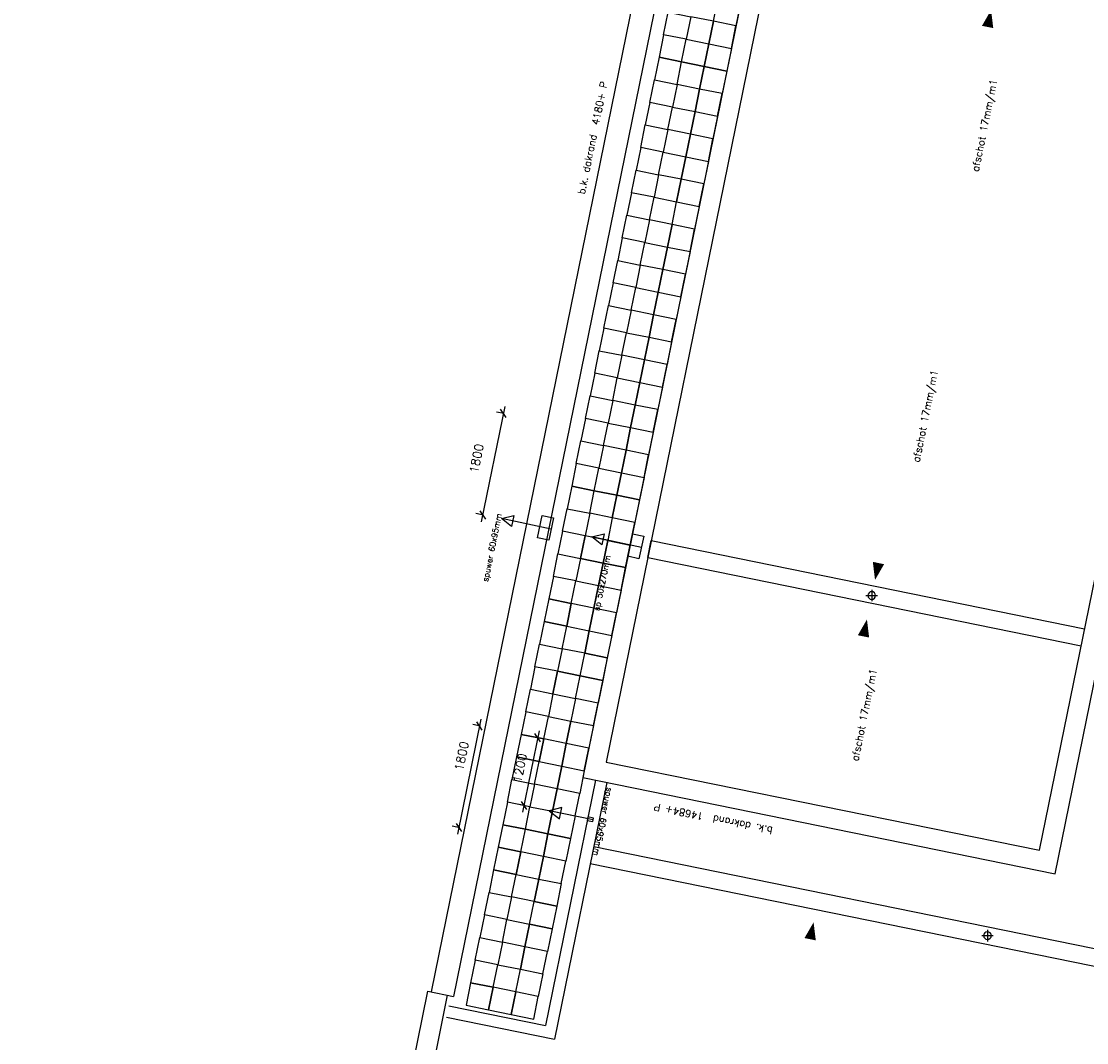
# Model space of a CAD drawing. Extents: x -101594 to 410648, y -2831 to 169921.
# Tile 20 of 31: x 14695 to 33197, y 56893 to 74630. Entities that reach past the tile are written whole.
import ezdxf
from ezdxf.enums import TextEntityAlignment as Align

# ---------------------------------------------------------------- set-up
doc = ezdxf.new("R2010")
doc.units = 0
doc.header["$LTSCALE"] = 50
doc.header["$MEASUREMENT"] = 0
doc.header["$PDSIZE"] = -1
doc.layers.get('0').update_dxf_attribs({"linetype": 'CONTINUOUS'})
doc.layers.get('DEFPOINTS').update_dxf_attribs({"linetype": 'CONTINUOUS'})
for name, color, linetype in [('_ARCHIEFKASTEN', 1, 'CONTINUOUS'), ('A--01A1_ACEER', 1, 'CONTINUOUS'), ('A--L21A2_BUITENWAND', 2, 'CONTINUOUS'), ('A--L22A1_BINNENWAND', 1, 'CONTINUOUS'), ('A--L22A4_BINNENWAND', 4, 'CONTINUOUS'), ('A--L27--', 7, 'CONTINUOUS'), ('A--L27-A2-_DAKEN', 2, 'CONTINUOUS'), ('A--L27A1_DAKEN', 1, 'CONTINUOUS'), ('A--L52--', 7, 'CONTINUOUS'), ('A--L52--_F123-', 7, 'CONTINUOUS'), ('A--M1$A-_F123-', 1, 'CONTINUOUS'), ('A--T$1A-25_TEKST', 2, 'CONTINUOUS'), ('A--T01A-25_TEKST', 2, 'CONTINUOUS')]:
    doc.layers.add(name, color=color, linetype=linetype)
doc.styles.add('ALFA-0_25', font='ROMANS')
doc.styles.add('B-01', font='SIMPLEX.SHX', dxfattribs={"width": 0.8, "height": 4.5})
doc.styles.add('HIEMSTRA', font='romans.shx')
doc.dimstyles.new('STANDARD$0', dxfattribs={"dimscale": 50, "dimtxt": 2.5, "dimasz": 2, "dimexe": 2, "dimexo": 0, "dimgap": 2, "dimtad": 1, "dimdec": 0, "dimzin": 0, "dimdsep": 46, "dimtxsty": 'ALFA-0_25', "dimblk1": 'OBLIQUE', "dimblk2": 'OBLIQUE', "dimsah": 1, "dimcen": -3, "dimdle": 2, "dimclrd": 1, "dimclre": 1, "dimclrt": 2, "dimadec": 0, "dimazin": 0, "dimtfac": 0.666667, "dimtofl": 0, "dimtmove": 2, "dimatfit": 3, "dimldrblk": 'OBLIQUE', "dimfxl": 1, "dimtvp": 0.833333, "dimtolj": 1, "dimtzin": 0, "dimarcsym": 0})

# ---------------------------------------------------------------- blocks, each defined once
blk = doc.blocks.new('_OBLIQUE')
at = {"color": 0, "linetype": 'ByBlock'}
blk.add_line((-0.5, -0.5), (0.5, 0.5), dxfattribs=at)
blk = doc.blocks.new('*D133')
at = {"color": 1, "linetype": 'ByBlock', "transparency": 16777216}
for p, q in [((23090, 67939), (22683, 65940)), ((23081, 67818), (22948, 67845)), ((22722, 66054), (22589, 66081))]:
    blk.add_line(p, q, dxfattribs=at)
at = {"layer": 'DEFPOINTS', "color": 0, "linetype": 'ByBlock', "transparency": 16777216}
for p in [(23081, 67818), (22707, 66057), (22722, 66054)]:
    blk.add_point(p, dxfattribs=at)
at = {"color": 1, "linetype": 'ByBlock', "transparency": 16777216, "xscale": 120, "yscale": 120, "zscale": 120}
for p, rotation in [((23066, 67821), 78.48765256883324), ((22707, 66057), 258.4876525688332)]:
    blk.add_blockref('_OBLIQUE', p, dxfattribs=dict(at, rotation=rotation))
at = {"color": 2, "linetype": 'ByBlock', "transparency": 16777216, "insert": (22600, 67038), "char_height": 150, "attachment_point": 5, "rotation": 78.4877, "style": 'ALFA-0_25'}
blk.add_mtext('\\A1;1800', dxfattribs=at)
blk = doc.blocks.new('sp14')
at = {"layer": 'A--L27-A2-_DAKEN'}
blk.add_line((-26571, -3735), (-27432, -3553), dxfattribs=at)
for points in [[(-27432, -3553), (-27432, -3553), (-27216, -3497), (-27257, -3692)], [(-26808, -3889), (-26726, -3498), (-26530, -3539), (-26612, -3930)]]:
    blk.add_lwpolyline(points, close=True, dxfattribs=at)
at = {"layer": 'A--T$1A-25_TEKST', "style": 'B-01'}
blk.add_text('spuwer 60x95mm', height=100, rotation=78.4863, dxfattribs=at).set_placement((-27669, -4655))
blk = doc.blocks.new('S050003-')
at = {"layer": 'A--L52--_F123-', "color": 1, "linetype": 'Continuous'}
for points in [[(0, 0), (2, 0)], [(1, 1), (1, -1)]]:
    blk.add_lwpolyline(points, dxfattribs=at)
blk.add_lwpolyline([(0.33, 0, 1), (1.67, 0, 1)], format="xyb", close=True, dxfattribs=at)
blk = doc.blocks.new('*D370')
at = {"layer": 'A--M1$A-_F123-', "color": 1, "lineweight": -2, "transparency": 16777216}
for p, q in [((23686, 62306), (23398, 60895)), ((23677, 62186), (23544, 62213)), ((23438, 61010), (23305, 61037))]:
    blk.add_line(p, q, dxfattribs=at)
at = {"layer": 'DEFPOINTS', "color": 0, "transparency": 16777216}
for p in [(23677, 62186), (23422, 61013), (23438, 61010)]:
    blk.add_point(p, dxfattribs=at)
at = {"layer": 'A--M1$A-_F123-', "color": 1, "lineweight": -2, "transparency": 16777216, "xscale": 120, "yscale": 120, "zscale": 120}
for p, rotation in [((23662, 62189), 78.48629033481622), ((23422, 61013), 258.4862903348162)]:
    blk.add_blockref('_OBLIQUE', p, dxfattribs=dict(at, rotation=rotation))
at = {"layer": 'A--M1$A-_F123-', "color": 2, "transparency": 16777216, "insert": (23351, 61664), "char_height": 150, "attachment_point": 5, "rotation": 78.4863, "style": 'ALFA-0_25'}
blk.add_mtext('\\A1;1200', dxfattribs=at)
blk = doc.blocks.new('spuwer')
at = {"layer": 'A--L27-A2-_DAKEN'}
blk.add_line((-48, 0), (728, 0), dxfattribs=at)
for points in [[(-48, 30), (-48, -30), (48, -30), (48, 30)], [(728, 0), (728, 0), (528, 100), (528, -100)]]:
    blk.add_lwpolyline(points, close=True, dxfattribs=at)
at = {"layer": 'A--T$1A-25_TEKST', "style": 'B-01'}
blk.add_text('spuwer 60x95mm', height=100, rotation=90.0175, dxfattribs=at).set_placement((-174, -601))
blk = doc.blocks.new('*D376')
at = {"layer": 'A--M1$A-_F123-', "color": 1, "lineweight": -2, "transparency": 16777216}
for p, q in [((22677, 62512), (22269, 60513)), ((22668, 62391), (22535, 62418)), ((22309, 60627), (22176, 60654))]:
    blk.add_line(p, q, dxfattribs=at)
at = {"layer": 'DEFPOINTS', "color": 0, "transparency": 16777216}
for p in [(22668, 62391), (22293, 60631), (22309, 60627)]:
    blk.add_point(p, dxfattribs=at)
at = {"layer": 'A--M1$A-_F123-', "color": 1, "lineweight": -2, "transparency": 16777216, "xscale": 120, "yscale": 120, "zscale": 120}
for p, rotation in [((22653, 62394), 78.48629660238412), ((22293, 60631), 258.4862966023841)]:
    blk.add_blockref('_OBLIQUE', p, dxfattribs=dict(at, rotation=rotation))
at = {"layer": 'A--M1$A-_F123-', "color": 2, "transparency": 16777216, "insert": (22342, 61870), "char_height": 150, "attachment_point": 5, "rotation": 78.4863, "style": 'ALFA-0_25'}
blk.add_mtext('\\A1;1800', dxfattribs=at)

msp = doc.modelspace()

# ---------------------------------------------------------------- linework, layer by layer
at = {"layer": '_ARCHIEFKASTEN', "color": 0}
for points in [[(31156.2, 94440.2), (29278.8, 94442), (21809.8, 57775)], [(31074.7, 94040.2), (29605.4, 94041.7), (22201.8, 57695.2)]]:
    msp.add_lwpolyline(points, dxfattribs=at)
at = {"layer": 'A--01A1_ACEER'}
msp.add_line((25575.4, 65317.8), (25635.3, 65611.8), dxfattribs=at)
at = {"layer": 'A--L21A2_BUITENWAND'}
for p, q in [((14694.9, 23123.4), (21755.8, 57786)), ((21755.8, 57786), (22201.8, 57695.2)), ((15108.5, 23400.4), (22098.7, 57716.2))]:
    msp.add_line(p, q, dxfattribs=at)
at = {"layer": 'A--L22A1_BINNENWAND'}
for points in [[(26713.9, 74629.8), (26793.7, 75021.8), (27185.6, 74942), (27105.8, 74550)], [(26321.9, 74709.7), (26242.1, 74317.7), (25850.1, 74397.5), (25930, 74789.5)], [(26321.9, 74709.7), (26242.1, 74317.7), (26634, 74237.9), (26713.9, 74629.8)], [(26713.9, 74629.8), (26634, 74237.9), (27026, 74158.1), (27105.8, 74550)], [(26162.3, 73925.7), (26242.1, 74317.7), (25850.1, 74397.5), (25770.3, 74005.6)], [(26162.3, 73925.7), (26242.1, 74317.7), (26634, 74237.9), (26554.2, 73845.9)], [(26554.2, 73845.9), (26634, 74237.9), (27026, 74158.1), (26946.2, 73766.1)], [(26082.5, 73533.8), (26162.3, 73925.7), (25770.3, 74005.6), (25690.5, 73613.6)], [(26082.5, 73533.8), (26162.3, 73925.7), (26554.2, 73845.9), (26474.4, 73454)], [(26474.4, 73454), (26554.2, 73845.9), (26946.2, 73766.1), (26866.4, 73374.2)], [(26082.5, 73533.8), (26002.6, 73141.8), (25610.7, 73221.6), (25690.5, 73613.6)], [(26082.5, 73533.8), (26002.6, 73141.8), (26394.6, 73062), (26474.4, 73454)], [(26474.4, 73454), (26394.6, 73062), (26786.6, 72982.2), (26866.4, 73374.2)], [(25922.8, 72749.9), (26002.6, 73141.8), (25610.7, 73221.6), (25530.9, 72829.7)], [(25922.8, 72749.9), (26002.6, 73141.8), (26394.6, 73062), (26314.8, 72670.1)], [(26314.8, 72670.1), (26394.6, 73062), (26786.6, 72982.2), (26706.7, 72590.2)], [(25922.8, 72749.9), (25843, 72357.9), (25451.1, 72437.7), (25530.9, 72829.7)], [(25922.8, 72749.9), (25843, 72357.9), (26235, 72278.1), (26314.8, 72670.1)], [(26314.8, 72670.1), (26235, 72278.1), (26626.9, 72198.3), (26706.7, 72590.2)], [(25763.2, 71966), (25843, 72357.9), (25451.1, 72437.7), (25371.2, 72045.8)], [(25763.2, 71966), (25843, 72357.9), (26235, 72278.1), (26155.2, 71886.1)], [(26155.2, 71886.1), (26235, 72278.1), (26626.9, 72198.3), (26547.1, 71806.3)], [(25763.2, 71966), (25683.4, 71574), (25291.4, 71653.8), (25371.2, 72045.8)], [(25763.2, 71966), (25683.4, 71574), (26075.3, 71494.2), (26155.2, 71886.1)], [(26155.2, 71886.1), (26075.3, 71494.2), (26467.3, 71414.4), (26547.1, 71806.3)], [(25603.6, 71182), (25683.4, 71574), (25291.4, 71653.8), (25211.6, 71261.9)], [(25995.5, 71102.2), (26075.3, 71494.2), (26467.3, 71414.4), (26387.5, 71022.4)], [(25603.6, 71182), (25523.8, 70790.1), (25131.8, 70869.9), (25211.6, 71261.9)], [(25603.6, 71182), (25523.8, 70790.1), (25915.7, 70710.3), (25995.5, 71102.2)], [(25995.5, 71102.2), (25915.7, 70710.3), (26307.7, 70630.5), (26387.5, 71022.4)], [(25443.9, 70398.1), (25523.8, 70790.1), (25131.8, 70869.9), (25052, 70478)], [(25443.9, 70398.1), (25523.8, 70790.1), (25915.7, 70710.3), (25835.9, 70318.3)], [(25835.9, 70318.3), (25915.7, 70710.3), (26307.7, 70630.5), (26227.8, 70238.5)], [(25443.9, 70398.1), (25364.1, 70006.2), (24972.2, 70086), (25052, 70478)], [(25443.9, 70398.1), (25364.1, 70006.2), (25756.1, 69926.4), (25835.9, 70318.3)], [(25835.9, 70318.3), (25756.1, 69926.4), (26148, 69846.6), (26227.8, 70238.5)], [(25284.3, 69614.2), (25364.1, 70006.2), (24972.2, 70086), (24892.3, 69694)], [(25284.3, 69614.2), (25364.1, 70006.2), (25756.1, 69926.4), (25676.3, 69534.4)], [(25676.3, 69534.4), (25756.1, 69926.4), (26148, 69846.6), (26068.2, 69454.6)], [(25284.3, 69614.2), (25204.5, 69222.3), (24812.5, 69302.1), (24892.3, 69694)], [(25284.3, 69614.2), (25204.5, 69222.3), (25596.4, 69142.5), (25676.3, 69534.4)], [(25676.3, 69534.4), (25596.4, 69142.5), (25988.4, 69062.6), (26068.2, 69454.6)], [(25124.7, 68830.3), (25204.5, 69222.3), (24812.5, 69302.1), (24732.7, 68910.1)], [(25124.7, 68830.3), (25204.5, 69222.3), (25596.4, 69142.5), (25516.6, 68750.5)], [(25516.6, 68750.5), (25596.4, 69142.5), (25988.4, 69062.6), (25908.6, 68670.7)], [(25124.7, 68830.3), (25044.9, 68438.4), (24652.9, 68518.2), (24732.7, 68910.1)], [(25124.7, 68830.3), (25044.9, 68438.4), (25436.8, 68358.5), (25516.6, 68750.5)], [(25516.6, 68750.5), (25436.8, 68358.5), (25828.8, 68278.7), (25908.6, 68670.7)], [(24965, 68046.4), (25044.9, 68438.4), (24652.9, 68518.2), (24573.1, 68126.2)], [(24965, 68046.4), (25044.9, 68438.4), (25436.8, 68358.5), (25357, 67966.6)], [(25357, 67966.6), (25436.8, 68358.5), (25828.8, 68278.7), (25749, 67886.8)], [(24965, 68046.4), (24885.2, 67654.4), (24493.3, 67734.3), (24573.1, 68126.2)], [(24965, 68046.4), (24885.2, 67654.4), (25277.2, 67574.6), (25357, 67966.6)], [(25357, 67966.6), (25277.2, 67574.6), (25669.1, 67494.8), (25749, 67886.8)], [(24805.4, 67262.5), (24885.2, 67654.4), (24493.3, 67734.3), (24413.5, 67342.3)], [(24805.4, 67262.5), (24885.2, 67654.4), (25277.2, 67574.6), (25197.4, 67182.7)], [(25197.4, 67182.7), (25277.2, 67574.6), (25669.1, 67494.8), (25589.3, 67102.9)], [(24805.4, 67262.5), (24725.6, 66870.5), (24333.6, 66950.3), (24413.5, 67342.3)], [(24805.4, 67262.5), (24725.6, 66870.5), (25117.6, 66790.7), (25197.4, 67182.7)], [(25197.4, 67182.7), (25117.6, 66790.7), (25509.5, 66710.9), (25589.3, 67102.9)], [(24645.8, 66478.6), (24725.6, 66870.5), (24333.6, 66950.3), (24253.8, 66558.4)], [(24645.8, 66478.6), (24725.6, 66870.5), (25117.6, 66790.7), (25037.7, 66398.8)], [(25037.7, 66398.8), (25117.6, 66790.7), (25509.5, 66710.9), (25429.7, 66318.9)], [(24566, 66086.6), (24645.8, 66478.6), (24253.8, 66558.4), (24174, 66166.4)], [(24566, 66086.6), (24645.8, 66478.6), (25037.7, 66398.8), (24957.9, 66006.8)], [(24957.9, 66006.8), (25037.7, 66398.8), (25429.7, 66318.9), (25349.9, 65927)], [(24566, 66086.6), (24486.1, 65694.7), (24094.2, 65774.5), (24174, 66166.4)], [(24957.9, 66006.8), (24878.1, 65614.9), (25270.1, 65535), (25349.9, 65927)], [(24406.3, 65302.7), (24486.1, 65694.7), (24094.2, 65774.5), (24014.4, 65382.5)], [(24486.1, 65694.7), (24406.3, 65302.7), (24798.3, 65222.9), (24878.1, 65614.9)], [(24878.1, 65614.9), (24798.3, 65222.9), (25190.2, 65143.1), (25270.1, 65535)], [(24406.3, 65302.7), (24326.5, 64910.8), (23934.6, 64990.6), (24014.4, 65382.5)], [(24406.3, 65302.7), (24326.5, 64910.8), (24718.5, 64830.9), (24798.3, 65222.9)], [(24798.3, 65222.9), (24718.5, 64830.9), (25110.4, 64751.1), (25190.2, 65143.1)], [(24246.7, 64518.8), (24326.5, 64910.8), (23934.6, 64990.6), (23854.7, 64598.6)], [(24246.7, 64518.8), (24326.5, 64910.8), (24718.5, 64830.9), (24638.7, 64439)], [(24638.7, 64439), (24718.5, 64830.9), (25110.4, 64751.1), (25030.6, 64359.2)], [(24166.9, 64126.8), (24246.7, 64518.8), (23854.7, 64598.6), (23774.9, 64206.7)], [(24246.7, 64518.8), (24166.9, 64126.8), (24558.8, 64047), (24638.7, 64439)], [(24638.7, 64439), (24558.8, 64047), (24950.8, 63967.2), (25030.6, 64359.2)], [(24087.1, 63734.9), (24166.9, 64126.8), (23774.9, 64206.7), (23695.1, 63814.7)], [(24087.1, 63734.9), (24166.9, 64126.8), (24558.8, 64047), (24479, 63655.1)], [(24479, 63655.1), (24558.8, 64047), (24950.8, 63967.2), (24871, 63575.3)], [(24087.1, 63734.9), (24007.3, 63342.9), (23615.3, 63422.7), (23695.1, 63814.7)], [(24087.1, 63734.9), (24007.3, 63342.9), (24399.2, 63263.1), (24479, 63655.1)], [(24399.2, 63263.1), (24479, 63655.1), (24871, 63575.3), (24791.2, 63183.3)], [(23927.4, 62951), (24007.3, 63342.9), (23615.3, 63422.7), (23535.5, 63030.8)], [(24319.4, 62871.2), (24399.2, 63263.1), (24007.3, 63342.9), (23927.4, 62951)], [(24319.4, 62871.2), (24399.2, 63263.1), (24791.2, 63183.3), (24711.4, 62791.3)], [(23927.4, 62951), (23847.6, 62559), (23455.7, 62638.8), (23535.5, 63030.8)], [(24319.4, 62871.2), (24239.6, 62479.2), (24631.5, 62399.4), (24711.4, 62791.3)], [(23767.8, 62167.1), (23847.6, 62559), (23455.7, 62638.8), (23375.9, 62246.9)], [(23767.8, 62167.1), (23847.6, 62559), (24239.6, 62479.2), (24159.8, 62087.2)], [(24159.8, 62087.2), (24239.6, 62479.2), (24631.5, 62399.4), (24551.7, 62007.4)], [(23688, 61775.2), (23767.8, 62167.1), (23375.9, 62247), (23296.1, 61855)], [(23767.8, 62167.1), (23688, 61775.1), (24079.9, 61695.3), (24159.8, 62087.2)], [(24159.8, 62087.2), (24079.9, 61695.3), (24471.9, 61615.5), (24551.7, 62007.4)], [(23608.2, 61383.2), (23688, 61775.1), (23296, 61854.9), (23216.2, 61463)], [(23608.2, 61383.2), (23688, 61775.1), (24079.9, 61695.3), (24000.1, 61303.3)], [(24000.1, 61303.3), (24079.9, 61695.3), (24471.9, 61615.5), (24392.1, 61223.5)], [(23608.2, 61383.2), (23528.4, 60991.2), (23136.4, 61071), (23216.2, 61463)], [(23608.2, 61383.2), (23528.4, 60991.2), (23920.3, 60911.4), (24000.1, 61303.3)], [(24000.1, 61303.3), (23920.3, 60911.4), (24312.3, 60831.6), (24392.1, 61223.5)], [(23448.5, 60599.2), (23528.4, 60991.2), (23136.4, 61071), (23056.6, 60679.1)], [(23448.5, 60599.2), (23528.4, 60991.2), (23920.3, 60911.4), (23840.5, 60519.4)], [(23840.5, 60519.4), (23920.3, 60911.4), (24312.3, 60831.6), (24232.5, 60439.6)], [(23368.7, 60207.3), (23448.5, 60599.2), (23056.6, 60679.1), (22976.8, 60287.1)], [(23368.7, 60207.3), (23448.5, 60599.2), (23840.5, 60519.4), (23760.7, 60127.5)], [(23760.7, 60127.5), (23840.5, 60519.4), (24232.5, 60439.6), (24152.6, 60047.7)], [(23288.9, 59815.3), (23368.7, 60207.3), (22976.8, 60287.1), (22897, 59895.1)], [(23368.7, 60207.3), (23288.9, 59815.3), (23680.9, 59735.5), (23760.7, 60127.5)], [(23760.7, 60127.5), (23680.9, 59735.5), (24072.8, 59655.7), (24152.6, 60047.7)], [(23209.1, 59423.4), (23288.9, 59815.3), (22897, 59895.1), (22817.1, 59503.2)], [(23209.1, 59423.4), (23288.9, 59815.3), (23680.9, 59735.5), (23601.1, 59343.6)], [(23601.1, 59343.6), (23680.9, 59735.5), (24072.8, 59655.7), (23993, 59263.7)], [(23209.1, 59423.4), (23129.3, 59031.4), (22737.3, 59111.2), (22817.1, 59503.2)], [(23209.1, 59423.4), (23129.3, 59031.4), (23521.2, 58951.6), (23601.1, 59343.6)], [(23521.2, 58951.6), (23601.1, 59343.6), (23993, 59263.7), (23913.2, 58871.8)], [(23049.5, 58639.5), (23129.3, 59031.4), (22737.3, 59111.2), (22657.5, 58719.3)], [(23049.5, 58639.5), (23129.3, 59031.4), (23521.2, 58951.6), (23441.4, 58559.6)], [(23441.4, 58559.6), (23521.2, 58951.6), (23913.2, 58871.8), (23833.4, 58479.8)], [(23049.5, 58639.5), (22969.7, 58247.5), (22577.7, 58327.3), (22657.5, 58719.3)], [(23049.5, 58639.5), (22969.7, 58247.5), (23361.6, 58167.7), (23441.4, 58559.6)], [(23441.4, 58559.6), (23361.6, 58167.7), (23753.6, 58087.9), (23833.4, 58479.8)], [(22889.8, 57855.5), (22969.7, 58247.5), (22577.7, 58327.3), (22497.9, 57935.4)], [(23281.8, 57775.7), (23361.6, 58167.7), (23753.6, 58087.9), (23673.7, 57695.9)], [(22810, 57463.7), (22889.9, 57855.6), (22497.9, 57935.4), (22418.1, 57543.5)], [(22889.8, 57855.5), (22810, 57463.6), (23202, 57383.8), (23281.8, 57775.7)], [(23281.8, 57775.7), (23202, 57383.8), (23593.9, 57304), (23673.7, 57695.9)]]:
    msp.add_lwpolyline(points, close=True, dxfattribs=at)
at = {"layer": 'A--L22A4_BINNENWAND'}
for p, q in [((31570.8, 96475.5), (24445.9, 61498.3)), ((31840, 96068.5), (24852.8, 61767.5)), ((32378.2, 60234.6), (35121.9, 73703.8)), ((32647.4, 59827.6), (35403.8, 73358.8)), ((24852.8, 61767.5), (32378.2, 60234.6)), ((24445.9, 61498.3), (32647.4, 59827.6))]:
    msp.add_line(p, q, dxfattribs=at)
at = {"layer": 'A--L22A4_BINNENWAND', "color": 3}
for p, q in [((24666.3, 61453.4), (23798.1, 57190.9)), ((24862.3, 61413.5), (23954.1, 56955)), ((22118.1, 57532.6), (23798.1, 57190.9)), ((22078.8, 57336.5), (23954.1, 56955))]:
    msp.add_line(p, q, dxfattribs=at)
at = {"layer": 'A--L27-A2-_DAKEN'}
msp.add_line((25462.5, 65493.9), (24601.4, 65675.4), dxfattribs=at)
for points in [[(24601.4, 65675.4), (24601.4, 65675.4), (24817.7, 65732), (24776.5, 65536.3)], [(25225.6, 65339.4), (25308, 65730.8), (25503.7, 65689.6), (25421.3, 65298.2)]]:
    msp.add_lwpolyline(points, close=True, dxfattribs=at)
at = {"layer": 'A--L27A1_DAKEN'}
for p, q in [((25635.5, 65611.7), (33161.2, 64078.3)), ((25575.9, 65317.3), (33101.2, 63785.8)), ((24635.3, 60299.3), (38782, 57419)), ((24575.5, 60005.4), (38782, 57112.9))]:
    msp.add_line(p, q, dxfattribs=at)
for points in [[(30548.4, 69975.2, 0, 0, 0), (31536.1, 74825.6, 0, 200, 0), (31476.2, 74531.7, 0, 0, 0)], [(30508.5, 69779.2, 0, 0, 0), (29520.8, 64928.8, 0, 200, 0), (29580.6, 65222.7, 0, 0, 0)], [(28726.7, 61058.6, 0, 0, 0), (29380.4, 64243, 0, 200, 0), (29320.5, 63949, 0, 0, 0)], [(27466.1, 54133.8, 0, 0, 0), (28453.8, 58984.2, 0, 200, 0), (28393.9, 58690.3, 0, 0, 0)]]:
    msp.add_lwpolyline(points, format="xyseb", dxfattribs=at)

# ---------------------------------------------------------------- block references
at = {"layer": 'A--L27--'}
msp.add_blockref('sp14', (50467, 69547.1), dxfattribs=at)
at = {"layer": 'A--L27--', "rotation": 168.486290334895}
msp.add_blockref('spuwer', (24576.5, 60774.4), dxfattribs=at)
at = {"layer": 'A--L52--', "xscale": 100, "yscale": 100, "zscale": 100}
for p in [(29363.6, 64658.4), (31373.9, 58753.5)]:
    msp.add_blockref('S050003-', p, dxfattribs=at)

# ---------------------------------------------------------------- texts
at = {"layer": 'A--T01A-25_TEKST', "style": 'HIEMSTRA'}
for s, rotation, p in [('b.k. dakrand  4180+ P', 78.4863, (24876.8, 73571.1)), ('afschot 17mm/m1', 78.4863, (31643.2, 73606.2)), ('afschot 17mm/m1', 78.4863, (30615.6, 68559.8)), ('afschot 17mm/m1', 78.4863, (29553.4, 63370.4)), ('b.k. dakrand  14684+ P', 168.4863, (25694.7, 61053.8))]:
    msp.add_text(s, height=125, rotation=rotation, dxfattribs=at).set_placement(p, align=Align.RIGHT)
msp.add_text('sp 50x270mm', height=100, rotation=78.48629, dxfattribs=at).set_placement((24732.4, 64384.7))

# ---------------------------------------------------------------- dimensions: what is measured, and where the dimension line sits
at = {"layer": 'A--M1$A-_F123-'}
for base, p1, p2, angle, picture, middle in [((22706.6, 66057.2), (23081.4, 67817.8), (22722.2, 66054), 258.48765, '*D133', (22599.6, 67037.5)), ((22293.3, 60630.5), (22668.2, 62391.1), (22308.9, 60627.3), 258.4863, '*D376', (22341.5, 61869.9)), ((23422.3, 61012.8), (23677.4, 62185.5), (23437.8, 61009.7), 258.48629, '*D370', (23350.7, 61664.3))]:
    dim = msp.add_linear_dim(base=base, p1=p1, p2=p2, angle=angle, dimstyle='STANDARD$0', override={"dimscale": 60}, dxfattribs=at)
    dim.commit()
    dim.dimension.update_dxf_attribs({"geometry": picture, "text_midpoint": middle, "dimtype": 161})

doc.saveas('drawing.dxf')
